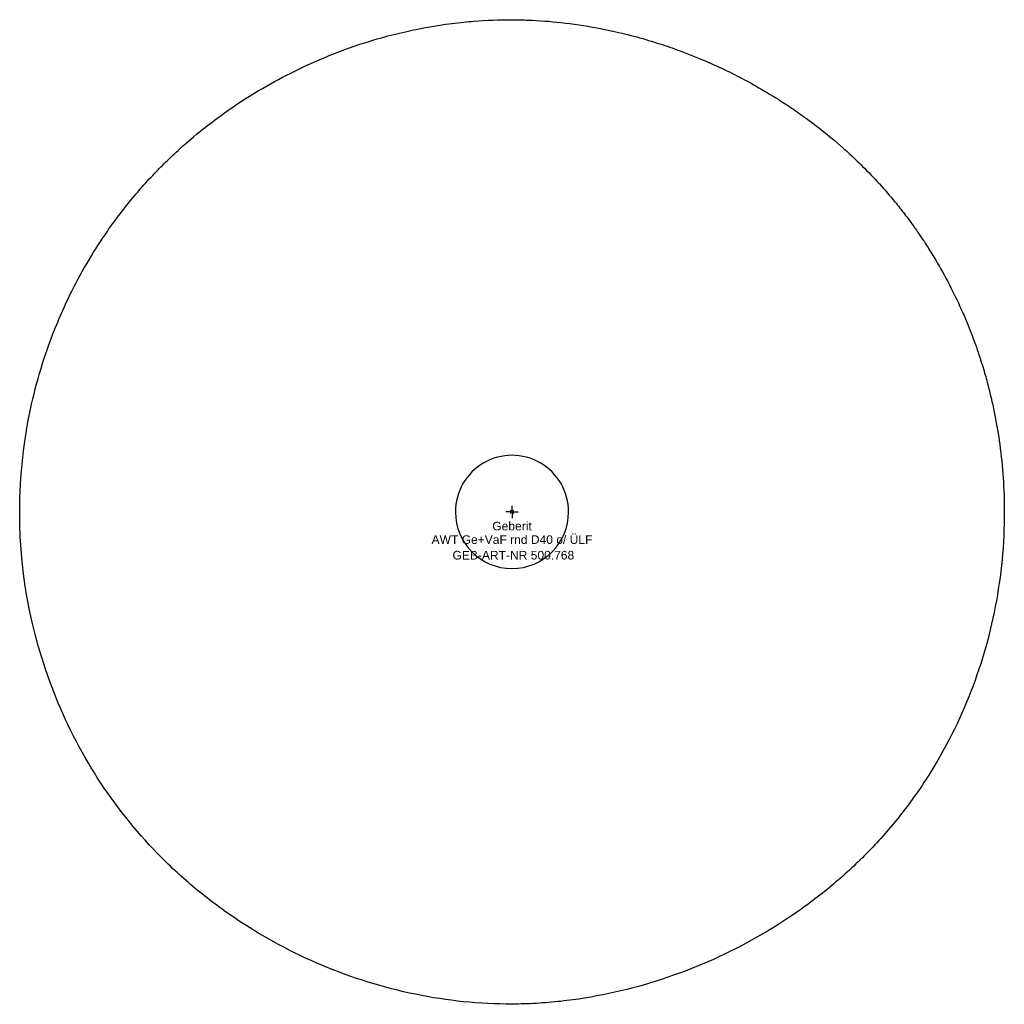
# Model space of a CAD drawing. Header units: millimetres. Extents: x -200 to 200, y -200 to 200.
import ezdxf
from ezdxf.enums import TextEntityAlignment as Align

# ---------------------------------------------------------------- set-up
doc = ezdxf.new("R2010")
doc.units = ezdxf.units.MM
doc.layers.get('0').update_dxf_attribs({"linetype": 'CONTINUOUS'})
for name, color, linetype, lineweight in [('Arbeitspunkt(DIN)', 7, 'CONTINUOUS', 25), ('GEB-ART-NR', 1, 'CONTINUOUS', 18), ('GEB-BEZUG', 2, 'CONTINUOUS', 25), ('GEB-TEXT', 5, 'CONTINUOUS', 18)]:
    doc.layers.add(name, color=color, linetype=linetype, lineweight=lineweight)
doc.layers.add('GEB-KONTUR-A', color=5, linetype='CONTINUOUS')
doc.styles.get("Standard").update_dxf_attribs({"font": 'arial.ttf'})

# ---------------------------------------------------------------- blocks, each defined once
blk = doc.blocks.new('Einfügepunkt')
at = {"layer": 'GEB-BEZUG'}
for p, q in [((-0.71, -0.71), (0.71, 0.71)), ((-0.71, 0.71), (0.71, -0.71))]:
    blk.add_line(p, q, dxfattribs=at)

msp = doc.modelspace()

# ---------------------------------------------------------------- linework, layer by layer
at = {"layer": 'Arbeitspunkt(DIN)', "ltscale": 25}
for q in [(0, 2.5), (-2.5, 0), (0, -2.5), (2.5, 0)]:
    msp.add_line((0, 0), q, dxfattribs=at)
at = {"layer": 'GEB-KONTUR-A', "ltscale": 25}
for start, end in [(359.9989, 179.9999), (179.9999, 359.9989)]:
    msp.add_arc((0, 0), 23, start, end, dxfattribs=at)
for points, knots in [([(-200, 0), (-200, 14.86), (-198.34, 29.57), (-193.9, 49.39), (-192.44, 54.81), (-189.29, 64.79), (-187.3, 70.57), (-183.27, 80.24), (-181.82, 83.5), (-178.19, 91.05), (-175.98, 95.25), (-171.08, 103.85), (-168.81, 107.45), (-166.35, 111.15), (-166.25, 111.3), (-163.98, 114.68), (-161.84, 117.66), (-157.8, 123.02), (-156.35, 124.83), (-153.06, 128.84), (-151.29, 130.9), (-147.46, 135.19), (-145.77, 136.99), (-143.08, 139.76), (-142.25, 140.6), (-139.56, 143.26), (-137.68, 145.06), (-133.03, 149.31), (-130.32, 151.67), (-126.7, 154.62), (-126.5, 154.78), (-124.01, 156.78), (-121.58, 158.66), (-116.9, 162.08), (-114.3, 163.93), (-109.52, 167.1), (-107.79, 168.21), (-102.07, 171.76), (-97.61, 174.33), (-88.78, 178.97), (-84.46, 181.04), (-78.9, 183.49), (-77.68, 184.01), (-73.48, 185.77), (-70.7, 186.85), (-62.72, 189.77), (-57.67, 191.37), (-49.4, 193.69), (-46.53, 194.41), (-41.88, 195.47), (-40.44, 195.78), (-32.57, 197.39), (-26.1, 198.38), (-18.21, 199.18), (-16.84, 199.3), (-10.42, 199.81), (-5.24, 200.01), (2.23, 199.99), (4.47, 199.94), (11.07, 199.68), (15.46, 199.36), (24.71, 198.34), (29.58, 197.63), (36.25, 196.38), (37.96, 196.04), (46.34, 194.25), (52.82, 192.5), (61.72, 189.68), (64.38, 188.77), (70.65, 186.5), (74.25, 185.09), (83.48, 181.16), (89.02, 178.51), (100.79, 172.25), (106.9, 168.59), (114.83, 163.27), (116.82, 161.89), (123.55, 157.02), (130.2, 151.89), (139.27, 143.52), (141.24, 141.63), (145.54, 137.31), (147.86, 134.85), (152.28, 129.91), (154.29, 127.55), (157.46, 123.63), (158.7, 122.05), (160.69, 119.43), (161.41, 118.46), (163.11, 116.13), (164.03, 114.84), (165.74, 112.37), (166.49, 111.25), (167.34, 109.96), (167.43, 109.83), (168.49, 108.22), (169.49, 106.65), (171.74, 103), (172.93, 100.99), (176.08, 95.44), (178.02, 91.77), (180.94, 85.78), (182.01, 83.47), (183.84, 79.32), (184.63, 77.45), (186.45, 72.94), (187.4, 70.43), (188.79, 66.56), (189.27, 65.16), (190.62, 61.11), (191.35, 58.71), (192.58, 54.48), (193.11, 52.54), (195.56, 43.03), (197.08, 35.28), (199.38, 18.41), (200, 9.24), (200, 0)], [0, 0, 0, 0, 0.0768, 0.0768, 0.106999, 0.106999, 0.1316695, 0.1316695, 0.1432378, 0.1432378, 0.1574874, 0.1574874, 0.1745871, 0.1745871, 0.1753085, 0.1753085, 0.1910027, 0.1910027, 0.2067617, 0.2067617, 0.2256725, 0.2256725, 0.2483654, 0.2483654, 0.2584725, 0.2584725, 0.2810433, 0.2810433, 0.3107032, 0.3107032, 0.312414, 0.312414, 0.3316882, 0.3316882, 0.3471282, 0.3471282, 0.3548172, 0.3548172, 0.3704487, 0.3704487, 0.3860802, 0.3860802, 0.3906984, 0.3906984, 0.4024507, 0.4024507, 0.4250812, 0.4250812, 0.4424615, 0.4424615, 0.4503006, 0.4503006, 0.4849643, 0.4849643, 0.4922827, 0.4922827, 0.5191187, 0.5191187, 0.5305454, 0.5305454, 0.5526565, 0.5526565, 0.5764607, 0.5764607, 0.5846953, 0.5846953, 0.6172439, 0.6172439, 0.631559, 0.631559, 0.65181, 0.65181, 0.6844534, 0.6844534, 0.7223587, 0.7223587, 0.735232, 0.735232, 0.7664303, 0.7664303, 0.7750485, 0.7750485, 0.7855986, 0.7855986, 0.7961669, 0.7961669, 0.8036893, 0.8036893, 0.8088293, 0.8088293, 0.8168192, 0.8168192, 0.822875, 0.822875, 0.8235621, 0.8235621, 0.8311963, 0.8311963, 0.8390208, 0.8390208, 0.8521124, 0.8521124, 0.8602061, 0.8602061, 0.8667332, 0.8667332, 0.8771421, 0.8771421, 0.8832847, 0.8832847, 0.8964184, 0.8964184, 0.9075335, 0.9075335, 0.950381, 0.950381, 1, 1, 1, 1]), ([(200, 0), (200, -13.02), (198.76, -25.91), (193.91, -51.07), (190.3, -63.35), (180.82, -86.95), (174.95, -98.27), (164.55, -114.27), (160.81, -119.44), (152.82, -129.41), (148.55, -134.21), (139.52, -143.4), (134.75, -147.79), (124.76, -156.11), (119.54, -160.05), (103.28, -171.13), (91.66, -177.54), (67.39, -188.12), (54.73, -192.29), (35.36, -196.65), (28.83, -197.79), (18.99, -198.99), (15.7, -199.31), (9.12, -199.77), (5.82, -199.92), (-4.07, -200.08), (-10.67, -199.84), (-23.8, -198.68), (-30.34, -197.76), (-49.78, -194.01), (-62.5, -190.21), (-86.98, -180.25), (-98.75, -174.11), (-115.32, -163.31), (-120.66, -159.45), (-130.93, -151.24), (-135.85, -146.88), (-149.89, -133.13), (-158.29, -123.05), (-172.96, -101.4), (-179.22, -89.84), (-194.5, -53.52), (-200, -27.11), (-200, 0)], [0, 0, 0, 0, 0.0625, 0.0625, 0.125, 0.125, 0.1875, 0.1875, 0.21875, 0.21875, 0.250001, 0.250001, 0.281251, 0.281251, 0.312501, 0.312501, 0.375001, 0.375001, 0.437501, 0.437501, 0.468751, 0.468751, 0.484376, 0.484376, 0.500001, 0.500001, 0.531251, 0.531251, 0.562501, 0.562501, 0.625001, 0.625001, 0.687502, 0.687502, 0.718752, 0.718752, 0.750002, 0.750002, 0.812502, 0.812502, 0.875002, 0.875002, 1, 1, 1, 1])]:
    msp.add_open_spline(points, degree=3, knots=knots, dxfattribs=at)

# ---------------------------------------------------------------- block references
at = {"ltscale": 25}
msp.add_blockref('Einfügepunkt', (0, 0), dxfattribs=at)

# ---------------------------------------------------------------- texts
at = {"layer": 'GEB-ART-NR'}
msp.add_text('GEB-ART-NR 500.768', height=3.5, dxfattribs=at).set_placement((0.55, -19.34), align=Align.CENTER)
at = {"layer": 'GEB-TEXT'}
for s, p in [('Geberit', (0, -7.5)), ('AWT Ge+VaF rnd D40 o/ ÜLF', (0, -13))]:
    msp.add_text(s, height=3.5, dxfattribs=at).set_placement(p, align=Align.CENTER)

doc.saveas('drawing.dxf')
